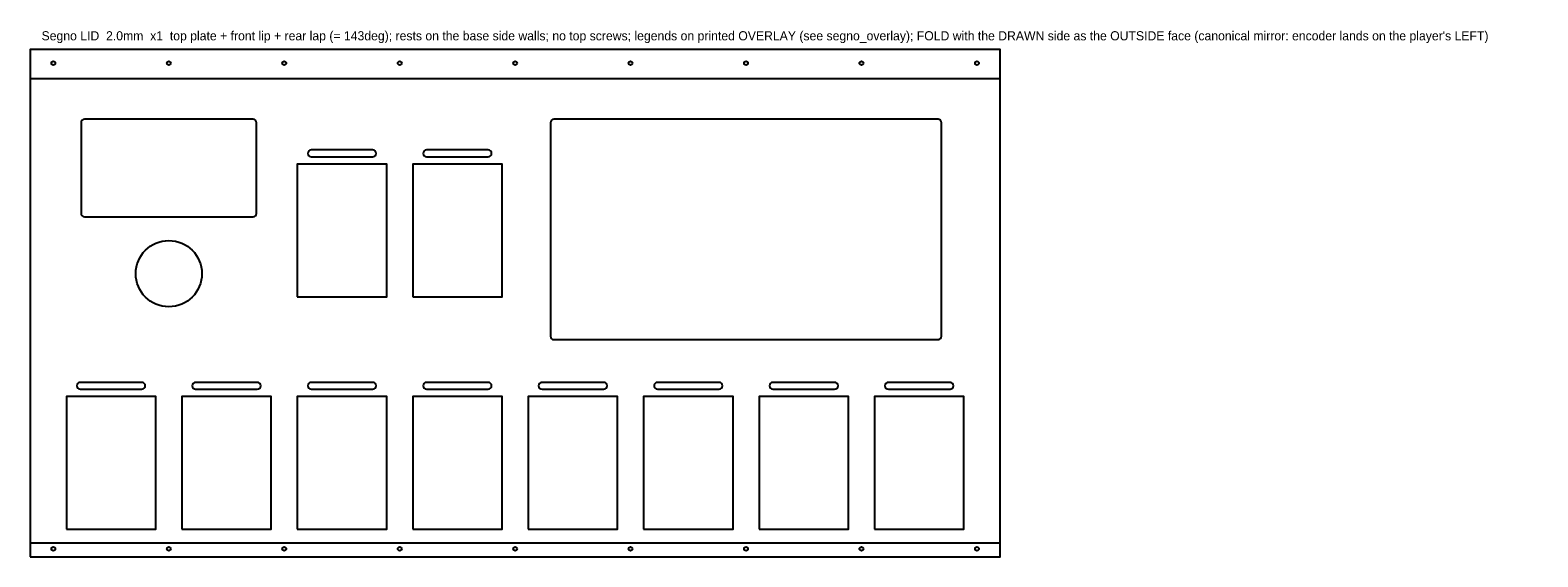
# Model space of a CAD drawing. Header units: millimetres. Extents: x 0 to 1321, y 0 to 461.
import ezdxf

# ---------------------------------------------------------------- set-up
doc = ezdxf.new("R2010")
doc.units = ezdxf.units.MM
doc.linetypes.add('DASHED', pattern=[1.524, 1.27, -0.254])
for name, color, linetype in [('BEND', 4, 'DASHED'), ('CUT', 7, 'Continuous'), ('NOTE', 8, 'Continuous')]:
    doc.layers.add(name, color=color, linetype=linetype)

msp = doc.modelspace()

# ---------------------------------------------------------------- linework, layer by layer
at = {"layer": 'BEND'}
for points in [[(0, 418.8), (849.8, 418.8)], [(0, 12.2), (849.8, 12.2)]]:
    msp.add_lwpolyline(points, dxfattribs=at)
at = {"layer": 'CUT'}
for points in [[(0, 0), (849.8, 0), (849.8, 444.3), (0, 444.3)], [(234, 227.8), (312.4, 227.8), (312.4, 343.9), (234, 343.9)], [(335.2, 227.8), (413.5, 227.8), (413.5, 343.9), (335.2, 343.9)], [(31.7, 24.3), (110.1, 24.3), (110.1, 140.4), (31.7, 140.4)], [(132.9, 24.3), (211.2, 24.3), (211.2, 140.4), (132.9, 140.4)], [(234, 24.3), (312.4, 24.3), (312.4, 140.4), (234, 140.4)], [(335.2, 24.3), (413.5, 24.3), (413.5, 140.4), (335.2, 140.4)], [(436.3, 24.3), (514.6, 24.3), (514.6, 140.4), (436.3, 140.4)], [(537.4, 24.3), (615.8, 24.3), (615.8, 140.4), (537.4, 140.4)], [(638.6, 24.3), (716.9, 24.3), (716.9, 140.4), (638.6, 140.4)], [(739.7, 24.3), (818.1, 24.3), (818.1, 140.4), (739.7, 140.4)]]:
    msp.add_lwpolyline(points, close=True, dxfattribs=at)
for points in [[(47.6, 297.7), (195.3, 297.7, 0.414214), (198.3, 300.7), (198.3, 380.2, 0.414214), (195.3, 383.2), (47.6, 383.2, 0.414214), (44.6, 380.2), (44.6, 300.7, 0.414214)], [(458.9, 190.2), (795.4, 190.2, 0.414214), (798.4, 193.2), (798.4, 380.2, 0.414214), (795.4, 383.2), (458.9, 383.2, 0.414214), (455.9, 380.2), (455.9, 193.2, 0.414214)], [(246.2, 350.3), (300.2, 350.3, 0.414214), (303.2, 353.3), (303.2, 353.3, 0.414214), (300.2, 356.3), (246.2, 356.3, 0.414214), (243.2, 353.3), (243.2, 353.3, 0.414214)], [(347.3, 350.3), (401.3, 350.3, 0.414214), (404.3, 353.3), (404.3, 353.3, 0.414214), (401.3, 356.3), (347.3, 356.3, 0.414214), (344.3, 353.3), (344.3, 353.3, 0.414214)], [(43.9, 146.8), (97.9, 146.8, 0.414214), (100.9, 149.8), (100.9, 149.8, 0.414214), (97.9, 152.8), (43.9, 152.8, 0.414214), (40.9, 149.8), (40.9, 149.8, 0.414214)], [(145, 146.8), (199, 146.8, 0.414214), (202, 149.8), (202, 149.8, 0.414214), (199, 152.8), (145, 152.8, 0.414214), (142, 149.8), (142, 149.8, 0.414214)], [(246.2, 146.8), (300.2, 146.8, 0.414214), (303.2, 149.8), (303.2, 149.8, 0.414214), (300.2, 152.8), (246.2, 152.8, 0.414214), (243.2, 149.8), (243.2, 149.8, 0.414214)], [(347.3, 146.8), (401.3, 146.8, 0.414214), (404.3, 149.8), (404.3, 149.8, 0.414214), (401.3, 152.8), (347.3, 152.8, 0.414214), (344.3, 149.8), (344.3, 149.8, 0.414214)], [(448.5, 146.8), (502.5, 146.8, 0.414214), (505.5, 149.8), (505.5, 149.8, 0.414214), (502.5, 152.8), (448.5, 152.8, 0.414214), (445.5, 149.8), (445.5, 149.8, 0.414214)], [(549.6, 146.8), (603.6, 146.8, 0.414214), (606.6, 149.8), (606.6, 149.8, 0.414214), (603.6, 152.8), (549.6, 152.8, 0.414214), (546.6, 149.8), (546.6, 149.8, 0.414214)], [(650.8, 146.8), (704.8, 146.8, 0.414214), (707.8, 149.8), (707.8, 149.8, 0.414214), (704.8, 152.8), (650.8, 152.8, 0.414214), (647.8, 149.8), (647.8, 149.8, 0.414214)], [(751.9, 146.8), (805.9, 146.8, 0.414214), (808.9, 149.8), (808.9, 149.8, 0.414214), (805.9, 152.8), (751.9, 152.8, 0.414214), (748.9, 149.8), (748.9, 149.8, 0.414214)]]:
    msp.add_lwpolyline(points, format="xyb", close=True, dxfattribs=at)
for centre, radius in [((20.3, 432.3), 1.7), ((121.5, 432.3), 1.7), ((222.6, 432.3), 1.7), ((323.8, 432.3), 1.7), ((424.9, 432.3), 1.7), ((526, 432.3), 1.7), ((627.2, 432.3), 1.7), ((728.3, 432.3), 1.7), ((829.5, 432.3), 1.7), ((121.5, 248), 29), ((20.3, 7), 1.7), ((121.5, 7), 1.7), ((222.6, 7), 1.7), ((323.8, 7), 1.7), ((424.9, 7), 1.7), ((526, 7), 1.7), ((627.2, 7), 1.7), ((728.3, 7), 1.7), ((829.5, 7), 1.7)]:
    msp.add_circle(centre, radius, dxfattribs=at)

# ---------------------------------------------------------------- texts
at = {"layer": 'NOTE'}
msp.add_text("Segno LID  2.0mm  x1  top plate + front lip + rear lap (= 143deg); rests on the base side walls; no top screws; legends on printed OVERLAY (see segno_overlay); FOLD with the DRAWN side as the OUTSIDE face (canonical mirror: encoder lands on the player's LEFT)", height=8, dxfattribs=at).set_placement((10, 452.3))

doc.saveas('drawing.dxf')
